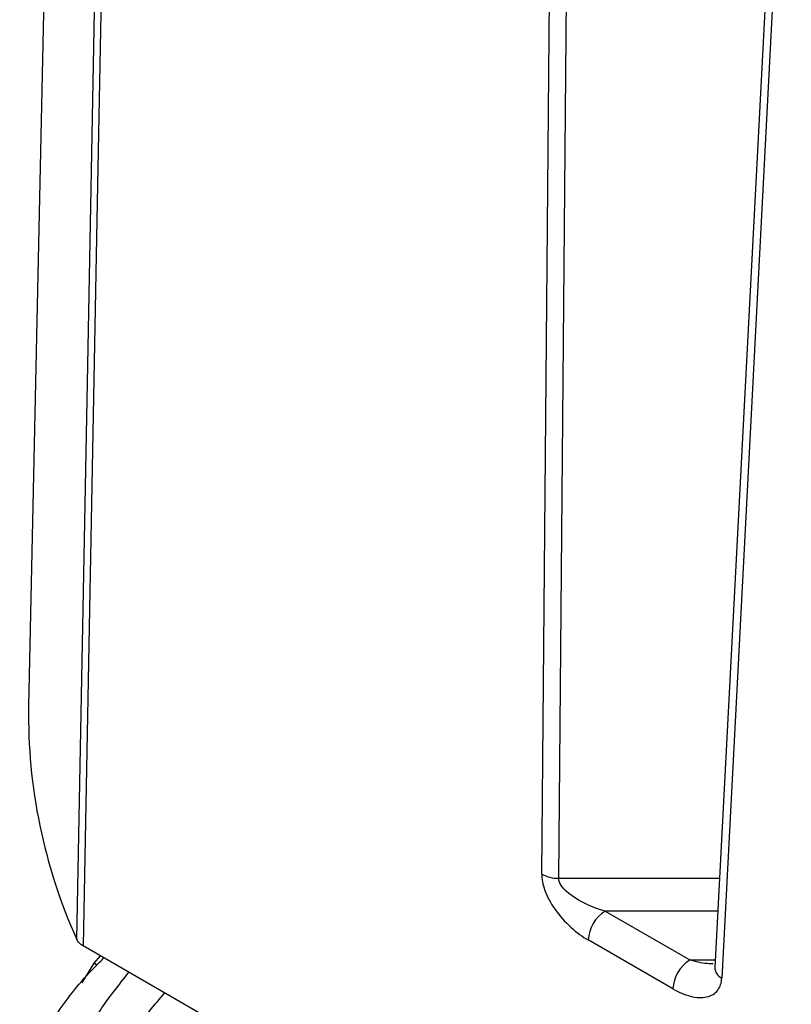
# Paper-space layout '_Isométrica' of a CAD drawing. Header units: millimetres. Extents: x -42 to 42, y -54 to 63.
# Tile 4 of 7: x -33 to -17, y 3 to 24. Entities that reach past the tile are written whole.
import ezdxf

# ---------------------------------------------------------------- set-up
doc = ezdxf.new("R2010")
doc.units = ezdxf.units.MM

psp = doc.layouts.new('_Isométrica')

# ---------------------------------------------------------------- linework, layer by layer
at = {"color": 7, "linetype": 'Continuous', "lineweight": 25}
for p, q in [((-31.894, 44.577), (-32.647, 9.383)), ((-21.887, 5.859), (-21.637, 34.474)), ((-21.284, 34.389), (-21.534, 5.774)), ((-16.8, 31.82), (-18.259, 3.903)), ((-16.654, 31.597), (-18.113, 3.68)), ((-21.534, 5.774), (-18.161, 5.774)), ((-20.558, 5.084), (-18.784, 4.06)), ((-18.197, 5.084), (-20.558, 5.084)), ((-19.904, -2.341), (-31.504, 4.356)), ((-19.137, 3.455), (-20.912, 4.479)), ((-31.274, 3.99), (-31.14, 4.146)), ((-31.525, 3.583), (-31.274, 3.99)), ((-31.217, 3.954), (-31.274, 3.99)), ((-18.784, 4.06), (-18.251, 4.06)), ((-18.259, 3.903), (-18.257, 3.904))]:
    psp.add_line(p, q, dxfattribs=at)
at = {"color": 7, "linetype": 'Continuous', "lineweight": 25, "flags": 128}
for points in [[(-31.635, 4.488), (-31.404, 16.533), (-31.255, 24.326), (-31.106, 32.119), (-30.957, 39.912)], [(-30.825, 39.778), (-31.205, 19.942), (-31.504, 4.356)]]:
    psp.add_lwpolyline(points, dxfattribs=at)
at = {"color": 7, "linetype": 'Continuous', "lineweight": 25}
for centre, radius, start, end in [((-21.199, 9.198), 11.449, 179.074, 204.2886), ((-21.544, 6.513), 0.739, 242.3183, 270.7855), ((-20.143, 4.436), 0.77, 122.6523, 176.7703), ((-18.368, 3.411), 0.77, 122.6523, 176.7703), ((-18, 3.913), 0.259, 182.2298, 244.1228)]:
    psp.add_arc(centre, radius, start, end, dxfattribs=at)
for points, knots in [([(-21.887, 5.859), (-21.888, 5.762), (-21.868, 5.646), (-21.774, 5.391), (-21.701, 5.252), (-21.511, 4.984), (-21.395, 4.855), (-21.154, 4.636), (-21.029, 4.546), (-20.912, 4.479)], [0, 0, 0, 0, 0.25, 0.25, 0.5, 0.5, 0.75, 0.75, 1, 1, 1, 1]), ([(-20.558, 5.084), (-20.818, 5.159), (-21.072, 5.276), (-21.432, 5.531), (-21.536, 5.667), (-21.534, 5.774)], [0, 0, 0, 0, 0.5, 0.5, 1, 1, 1, 1]), ([(-31.504, 4.356), (-31.519, 4.365), (-31.55, 4.384), (-31.586, 4.416), (-31.616, 4.451), (-31.628, 4.476), (-31.635, 4.488)], [0, 0, 0, 0, 0.2522978, 0.5, 0.7477022, 1, 1, 1, 1]), ([(-31.694, -0.738), (-31.921, -0.586), (-32.384, -0.275), (-32.761, 0.335), (-32.87, 1.072), (-32.659, 1.947), (-32.093, 2.91), (-31.54, 3.641), (-31.127, 4.043), (-31.066, 4.103)], [0, 0, 0, 0, 0.155429, 0.316501, 0.48263, 0.653123, 0.827227, 0.97454, 1, 1, 1, 1]), ([(-18.291, 3.98), (-18.333, 3.98), (-18.492, 3.979), (-18.66, 4.026), (-18.784, 4.06)], [0, 0, 0, 0, 0.26342, 1, 1, 1, 1]), ([(-31.16, -0.034), (-31.341, 0.168), (-31.701, 0.571), (-31.819, 1.339), (-31.623, 2.156), (-31.193, 2.98), (-30.756, 3.531), (-30.543, 3.801)], [0, 0, 0, 0, 0.223846, 0.446559, 0.66678, 0.837323, 1, 1, 1, 1]), ([(-19.137, 3.455), (-19.02, 3.387), (-18.894, 3.332), (-18.648, 3.269), (-18.529, 3.262), (-18.33, 3.306), (-18.25, 3.356), (-18.144, 3.497), (-18.118, 3.586), (-18.113, 3.68)], [0, 0, 0, 0, 0.25, 0.25, 0.5, 0.5, 0.75, 0.75, 1, 1, 1, 1]), ([(-29.795, 3.369), (-29.906, 3.241), (-30.188, 2.919), (-30.526, 2.435), (-30.821, 1.911), (-31.047, 1.35), (-31.067, 1.003), (-31.079, 0.802)], [0, 0, 0, 0, 0.127474, 0.321333, 0.519138, 0.721012, 1, 1, 1, 1])]:
    psp.add_open_spline(points, degree=3, knots=knots, dxfattribs=at)

doc.saveas('drawing.dxf')
